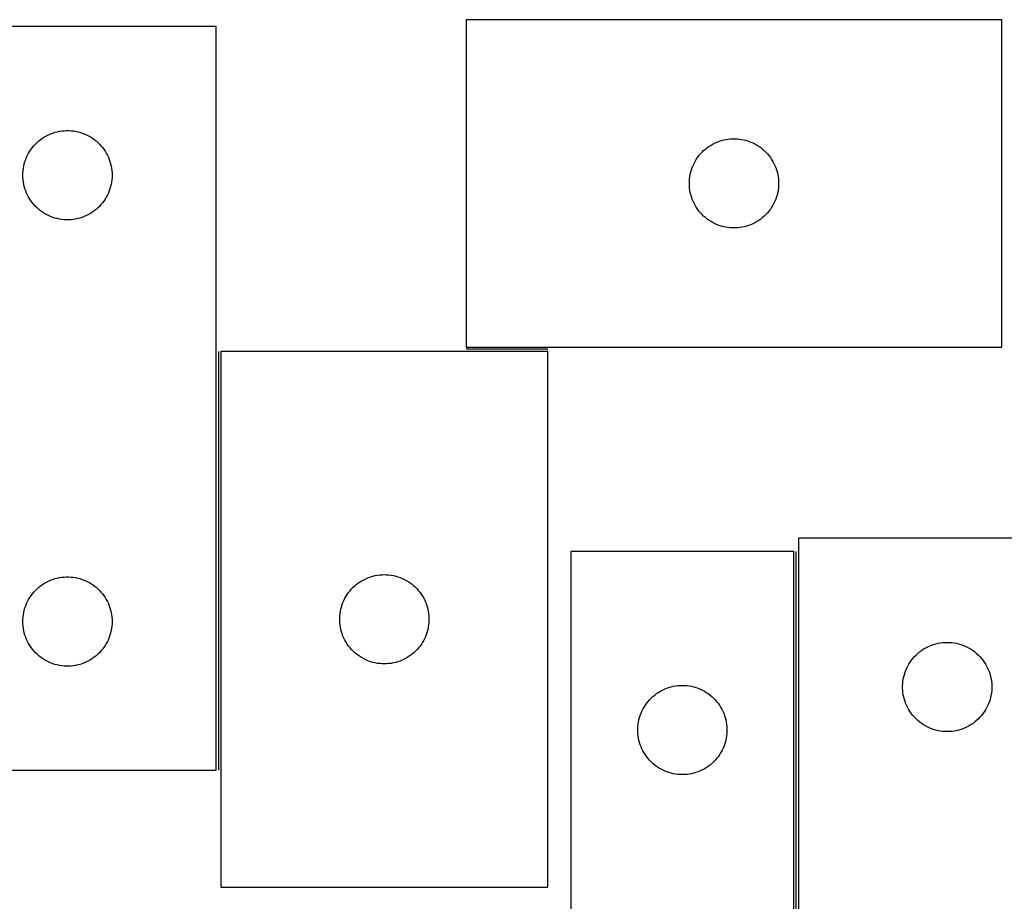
# Model space of a CAD drawing. Header units: millimetres. Extents: x 7 to 1493, y 7 to 489.
# Tile 5 of 7: x 794 to 1125, y 193 to 489. Entities that reach past the tile are written whole.
import ezdxf

# ---------------------------------------------------------------- set-up
doc = ezdxf.new("R2010")
doc.units = ezdxf.units.MM
doc.layers.add('COMMON', color=5, linetype='CONTINUOUS', true_color=0x0000ff)
doc.layers.add('CUT', color=7, linetype='CONTINUOUS', true_color=0x000000)

msp = doc.modelspace()

# ---------------------------------------------------------------- linework, layer by layer
at = {"layer": 'COMMON'}
for p, q in [((860.510954, 377.784946), (860.510954, 237.027379)), ((971.260955, 378.534947), (943.765105, 378.534947)), ((1054.672445, 15.027373), (1054.672445, 310.566673))]:
    msp.add_line(p, q, dxfattribs=at)
at = {"layer": 'CUT'}
for p, q in [((859.760954, 487.027379), (559.760954, 487.027379)), ((859.760954, 237.027379), (859.760954, 487.027379)), ((1123.765105, 489.284947), (943.765105, 489.284947)), ((943.765105, 489.284947), (943.765105, 379.284947)), ((1123.765105, 379.284947), (1123.765105, 489.284947)), ((802.039062, 449.887099), (802.711303, 450.267561)), ((802.711303, 450.267561), (803.402239, 450.612913)), ((803.402239, 450.612913), (804.110036, 450.922239)), ((804.110036, 450.922239), (804.832819, 451.194718)), ((804.832819, 451.194718), (805.56867, 451.429627)), ((805.56867, 451.429627), (806.315638, 451.626345)), ((806.315638, 451.626345), (807.071743, 451.784349)), ((807.071743, 451.784349), (807.834979, 451.903219)), ((807.834979, 451.903219), (808.603322, 451.982642)), ((808.603322, 451.982642), (809.374736, 452.022406)), ((809.374736, 452.022406), (810.147173, 452.022406)), ((810.147173, 452.022406), (810.918586, 451.982642)), ((810.918586, 451.982642), (811.68693, 451.903219)), ((811.68693, 451.903219), (812.450166, 451.784349)), ((812.450166, 451.784349), (813.206271, 451.626345)), ((813.206271, 451.626345), (813.953239, 451.429627)), ((813.953239, 451.429627), (814.68909, 451.194718)), ((814.68909, 451.194718), (815.411873, 450.922239)), ((815.411873, 450.922239), (816.11967, 450.612913)), ((816.11967, 450.612913), (816.810606, 450.267561)), ((816.810606, 450.267561), (817.482846, 449.887099)), ((797.999157, 446.336522), (798.493975, 446.929661)), ((798.493975, 446.929661), (799.018672, 447.496542)), ((799.018672, 447.496542), (799.571854, 448.03566)), ((799.571854, 448.03566), (800.152057, 448.545586)), ((800.152057, 448.545586), (800.75774, 449.024968)), ((800.75774, 449.024968), (801.387299, 449.472535)), ((801.387299, 449.472535), (802.039062, 449.887099)), ((817.482846, 449.887099), (818.13461, 449.472535)), ((818.13461, 449.472535), (818.764169, 449.024968)), ((818.764169, 449.024968), (819.369852, 448.545586)), ((819.369852, 448.545586), (819.950054, 448.03566)), ((819.950054, 448.03566), (820.503237, 447.496542)), ((820.503237, 447.496542), (821.027933, 446.929661)), ((821.027933, 446.929661), (821.522752, 446.336522)), ((1024.761891, 446.282536), (1025.39145, 446.730102)), ((1025.39145, 446.730102), (1026.043213, 447.144666)), ((1026.043213, 447.144666), (1026.715454, 447.525129)), ((1026.715454, 447.525129), (1027.40639, 447.870481)), ((1027.40639, 447.870481), (1028.114187, 448.179806)), ((1028.114187, 448.179806), (1028.83697, 448.452285)), ((1028.83697, 448.452285), (1029.572821, 448.687195)), ((1029.572821, 448.687195), (1030.319789, 448.883913)), ((1030.319789, 448.883913), (1031.075894, 449.041916)), ((1031.075894, 449.041916), (1031.83913, 449.160787)), ((1031.83913, 449.160787), (1032.607474, 449.24021)), ((1032.607474, 449.24021), (1033.378887, 449.279974)), ((1033.378887, 449.279974), (1034.151324, 449.279974)), ((1034.151324, 449.279974), (1034.922737, 449.24021)), ((1034.922737, 449.24021), (1035.691081, 449.160787)), ((1035.691081, 449.160787), (1036.454317, 449.041916)), ((1036.454317, 449.041916), (1037.210422, 448.883913)), ((1037.210422, 448.883913), (1037.95739, 448.687195)), ((1037.95739, 448.687195), (1038.693241, 448.452285)), ((1038.693241, 448.452285), (1039.416024, 448.179806)), ((1039.416024, 448.179806), (1040.123821, 447.870481)), ((1040.123821, 447.870481), (1040.814757, 447.525129)), ((1040.814757, 447.525129), (1041.486997, 447.144666)), ((1041.486997, 447.144666), (1042.138761, 446.730102)), ((1042.138761, 446.730102), (1042.76832, 446.282536)), ((796.016201, 443.034188), (796.343648, 443.733786)), ((796.343648, 443.733786), (796.706676, 444.4156)), ((796.706676, 444.4156), (797.104321, 445.077822)), ((797.104321, 445.077822), (797.535529, 445.718696)), ((797.535529, 445.718696), (797.999157, 446.336522)), ((821.522752, 446.336522), (821.986379, 445.718696)), ((821.986379, 445.718696), (822.417588, 445.077822)), ((822.417588, 445.077822), (822.815233, 444.4156)), ((822.815233, 444.4156), (823.178261, 443.733786)), ((823.178261, 443.733786), (823.505708, 443.034188)), ((1021.53968, 442.976263), (1022.003308, 443.594089)), ((1022.003308, 443.594089), (1022.498126, 444.187229)), ((1022.498126, 444.187229), (1023.022823, 444.754109)), ((1023.022823, 444.754109), (1023.576005, 445.293227)), ((1023.576005, 445.293227), (1024.156208, 445.803154)), ((1024.156208, 445.803154), (1024.761891, 446.282536)), ((1042.76832, 446.282536), (1043.374003, 445.803154)), ((1043.374003, 445.803154), (1043.954206, 445.293227)), ((1043.954206, 445.293227), (1044.507388, 444.754109)), ((1044.507388, 444.754109), (1045.032084, 444.187229)), ((1045.032084, 444.187229), (1045.526903, 443.594089)), ((1045.526903, 443.594089), (1045.990531, 442.976263)), ((795.078119, 440.09566), (795.255539, 440.847446)), ((795.255539, 440.847446), (795.471424, 441.589102)), ((795.471424, 441.589102), (795.725202, 442.318661)), ((795.725202, 442.318661), (796.016201, 443.034188)), ((823.505708, 443.034188), (823.796707, 442.318661)), ((823.796707, 442.318661), (824.050485, 441.589102)), ((824.050485, 441.589102), (824.26637, 440.847446)), ((824.26637, 440.847446), (824.44379, 440.09566)), ((1019.729353, 439.576228), (1020.020352, 440.291756)), ((1020.020352, 440.291756), (1020.347799, 440.991354)), ((1020.347799, 440.991354), (1020.710827, 441.673168)), ((1020.710827, 441.673168), (1021.108472, 442.33539)), ((1021.108472, 442.33539), (1021.53968, 442.976263)), ((1045.990531, 442.976263), (1046.421739, 442.33539)), ((1046.421739, 442.33539), (1046.819384, 441.673168)), ((1046.819384, 441.673168), (1047.182412, 440.991354)), ((1047.182412, 440.991354), (1047.509859, 440.291756)), ((1047.509859, 440.291756), (1047.800858, 439.576228)), ((794.760954, 437.027379), (794.780843, 437.799561)), ((794.780843, 436.255198), (794.760954, 437.027379)), ((794.780843, 437.799561), (794.840456, 438.569694)), ((794.840456, 438.569694), (794.939636, 439.335738)), ((794.939636, 439.335738), (795.078119, 440.09566)), ((824.44379, 440.09566), (824.582273, 439.335738)), ((824.582273, 439.335738), (824.681453, 438.569694)), ((824.681453, 438.569694), (824.741066, 437.799561)), ((824.741066, 437.799561), (824.760954, 437.027379)), ((824.760954, 437.027379), (824.741066, 436.255198)), ((1018.943787, 436.593306), (1019.08227, 437.353228)), ((1019.08227, 437.353228), (1019.25969, 438.105014)), ((1019.25969, 438.105014), (1019.475575, 438.846669)), ((1019.475575, 438.846669), (1019.729353, 439.576228)), ((1047.800858, 439.576228), (1048.054636, 438.846669)), ((1048.054636, 438.846669), (1048.270521, 438.105014)), ((1048.270521, 438.105014), (1048.447941, 437.353228)), ((1048.447941, 437.353228), (1048.586424, 436.593306)), ((794.840456, 435.485064), (794.780843, 436.255198)), ((794.939636, 434.719021), (794.840456, 435.485064)), ((795.078119, 433.959098), (794.939636, 434.719021)), ((795.255539, 433.207313), (795.078119, 433.959098)), ((824.44379, 433.959098), (824.26637, 433.207313)), ((824.582273, 434.719021), (824.44379, 433.959098)), ((824.681453, 435.485064), (824.582273, 434.719021)), ((824.741066, 436.255198), (824.681453, 435.485064)), ((1018.765105, 434.284947), (1018.784994, 435.057128)), ((1018.784994, 433.512766), (1018.765105, 434.284947)), ((1018.784994, 435.057128), (1018.844607, 435.827262)), ((1018.844607, 432.742632), (1018.784994, 433.512766)), ((1018.844607, 435.827262), (1018.943787, 436.593306)), ((1048.586424, 436.593306), (1048.685604, 435.827262)), ((1048.685604, 435.827262), (1048.745217, 435.057128)), ((1048.745217, 433.512766), (1048.685604, 432.742632)), ((1048.745217, 435.057128), (1048.765105, 434.284947)), ((1048.765105, 434.284947), (1048.745217, 433.512766)), ((795.471424, 432.465657), (795.255539, 433.207313)), ((795.725202, 431.736098), (795.471424, 432.465657)), ((796.016201, 431.020571), (795.725202, 431.736098)), ((796.343648, 430.320972), (796.016201, 431.020571)), ((796.706676, 429.639158), (796.343648, 430.320972)), ((823.178261, 430.320972), (822.815233, 429.639158)), ((823.505708, 431.020571), (823.178261, 430.320972)), ((823.796707, 431.736098), (823.505708, 431.020571)), ((824.050485, 432.465657), (823.796707, 431.736098)), ((824.26637, 433.207313), (824.050485, 432.465657)), ((1018.943787, 431.976588), (1018.844607, 432.742632)), ((1019.08227, 431.216666), (1018.943787, 431.976588)), ((1019.25969, 430.46488), (1019.08227, 431.216666)), ((1019.475575, 429.723224), (1019.25969, 430.46488)), ((1048.270521, 430.46488), (1048.054636, 429.723224)), ((1048.447941, 431.216666), (1048.270521, 430.46488)), ((1048.586424, 431.976588), (1048.447941, 431.216666)), ((1048.685604, 432.742632), (1048.586424, 431.976588)), ((797.104321, 428.976936), (796.706676, 429.639158)), ((797.535529, 428.336063), (797.104321, 428.976936)), ((797.999157, 427.718237), (797.535529, 428.336063)), ((798.493975, 427.125098), (797.999157, 427.718237)), ((799.018672, 426.558217), (798.493975, 427.125098)), ((821.027933, 427.125098), (820.503237, 426.558217)), ((821.522752, 427.718237), (821.027933, 427.125098)), ((821.986379, 428.336063), (821.522752, 427.718237)), ((822.417588, 428.976936), (821.986379, 428.336063)), ((822.815233, 429.639158), (822.417588, 428.976936)), ((1019.729353, 428.993666), (1019.475575, 429.723224)), ((1020.020352, 428.278138), (1019.729353, 428.993666)), ((1020.347799, 427.57854), (1020.020352, 428.278138)), ((1020.710827, 426.896726), (1020.347799, 427.57854)), ((1021.108472, 426.234504), (1020.710827, 426.896726)), ((1046.819384, 426.896726), (1046.421739, 426.234504)), ((1047.182412, 427.57854), (1046.819384, 426.896726)), ((1047.509859, 428.278138), (1047.182412, 427.57854)), ((1047.800858, 428.993666), (1047.509859, 428.278138)), ((1048.054636, 429.723224), (1047.800858, 428.993666)), ((799.571854, 426.019099), (799.018672, 426.558217)), ((800.152057, 425.509173), (799.571854, 426.019099)), ((800.75774, 425.029791), (800.152057, 425.509173)), ((801.387299, 424.582224), (800.75774, 425.029791)), ((802.039062, 424.16766), (801.387299, 424.582224)), ((802.711303, 423.787197), (802.039062, 424.16766)), ((803.402239, 423.441845), (802.711303, 423.787197)), ((816.810606, 423.787197), (816.11967, 423.441845)), ((817.482846, 424.16766), (816.810606, 423.787197)), ((818.13461, 424.582224), (817.482846, 424.16766)), ((818.764169, 425.029791), (818.13461, 424.582224)), ((819.369852, 425.509173), (818.764169, 425.029791)), ((819.950054, 426.019099), (819.369852, 425.509173)), ((820.503237, 426.558217), (819.950054, 426.019099)), ((1021.53968, 425.59363), (1021.108472, 426.234504)), ((1022.003308, 424.975805), (1021.53968, 425.59363)), ((1022.498126, 424.382665), (1022.003308, 424.975805)), ((1023.022823, 423.815785), (1022.498126, 424.382665)), ((1023.576005, 423.276666), (1023.022823, 423.815785)), ((1044.507388, 423.815785), (1043.954206, 423.276666)), ((1045.032084, 424.382665), (1044.507388, 423.815785)), ((1045.526903, 424.975805), (1045.032084, 424.382665)), ((1045.990531, 425.59363), (1045.526903, 424.975805)), ((1046.421739, 426.234504), (1045.990531, 425.59363)), ((804.110036, 423.13252), (803.402239, 423.441845)), ((804.832819, 422.860041), (804.110036, 423.13252)), ((805.56867, 422.625131), (804.832819, 422.860041)), ((806.315638, 422.428414), (805.56867, 422.625131)), ((807.071743, 422.27041), (806.315638, 422.428414)), ((807.834979, 422.151539), (807.071743, 422.27041)), ((808.603322, 422.072116), (807.834979, 422.151539)), ((809.374736, 422.032352), (808.603322, 422.072116)), ((810.147173, 422.032352), (809.374736, 422.032352)), ((810.918586, 422.072116), (810.147173, 422.032352)), ((811.68693, 422.151539), (810.918586, 422.072116)), ((812.450166, 422.27041), (811.68693, 422.151539)), ((813.206271, 422.428414), (812.450166, 422.27041)), ((813.953239, 422.625131), (813.206271, 422.428414)), ((814.68909, 422.860041), (813.953239, 422.625131)), ((815.411873, 423.13252), (814.68909, 422.860041)), ((816.11967, 423.441845), (815.411873, 423.13252)), ((1024.156208, 422.76674), (1023.576005, 423.276666)), ((1024.761891, 422.287358), (1024.156208, 422.76674)), ((1025.39145, 421.839792), (1024.761891, 422.287358)), ((1026.043213, 421.425228), (1025.39145, 421.839792)), ((1026.715454, 421.044765), (1026.043213, 421.425228)), ((1027.40639, 420.699413), (1026.715454, 421.044765)), ((1028.114187, 420.390087), (1027.40639, 420.699413)), ((1028.83697, 420.117609), (1028.114187, 420.390087)), ((1039.416024, 420.390087), (1038.693241, 420.117609)), ((1040.123821, 420.699413), (1039.416024, 420.390087)), ((1040.814757, 421.044765), (1040.123821, 420.699413)), ((1041.486997, 421.425228), (1040.814757, 421.044765)), ((1042.138761, 421.839792), (1041.486997, 421.425228)), ((1042.76832, 422.287358), (1042.138761, 421.839792)), ((1043.374003, 422.76674), (1042.76832, 422.287358)), ((1043.954206, 423.276666), (1043.374003, 422.76674)), ((1029.572821, 419.882699), (1028.83697, 420.117609)), ((1030.319789, 419.685981), (1029.572821, 419.882699)), ((1031.075894, 419.527978), (1030.319789, 419.685981)), ((1031.83913, 419.409107), (1031.075894, 419.527978)), ((1032.607474, 419.329684), (1031.83913, 419.409107)), ((1033.378887, 419.28992), (1032.607474, 419.329684)), ((1034.151324, 419.28992), (1033.378887, 419.28992)), ((1034.922737, 419.329684), (1034.151324, 419.28992)), ((1035.691081, 419.409107), (1034.922737, 419.329684)), ((1036.454317, 419.527978), (1035.691081, 419.409107)), ((1037.210422, 419.685981), (1036.454317, 419.527978)), ((1037.95739, 419.882699), (1037.210422, 419.685981)), ((1038.693241, 420.117609), (1037.95739, 419.882699)), ((971.260955, 377.784946), (861.260955, 377.784946)), ((861.260955, 377.784946), (861.260955, 197.784946)), ((943.765105, 379.284947), (1123.765105, 379.284947)), ((971.260955, 197.784946), (971.260955, 377.784946)), ((1055.422445, 315.027373), (1055.422445, 15.027373)), ((1305.422445, 315.027373), (1055.422445, 315.027373)), ((1053.922444, 310.566673), (978.922444, 310.566673)), ((978.922444, 310.566673), (978.922444, 110.566673)), ((1053.922444, 10.566673), (1053.922444, 310.566673)), ((804.110036, 300.922239), (804.832819, 301.194718)), ((804.832819, 301.194718), (805.56867, 301.429627)), ((805.56867, 301.429627), (806.315638, 301.626345)), ((806.315638, 301.626345), (807.071743, 301.784349)), ((807.071743, 301.784349), (807.834979, 301.903219)), ((807.834979, 301.903219), (808.603322, 301.982642)), ((808.603322, 301.982642), (809.374736, 302.022406)), ((809.374736, 302.022406), (810.147173, 302.022406)), ((810.147173, 302.022406), (810.918586, 301.982642)), ((810.918586, 301.982642), (811.68693, 301.903219)), ((811.68693, 301.903219), (812.450166, 301.784349)), ((812.450166, 301.784349), (813.206271, 301.626345)), ((813.206271, 301.626345), (813.953239, 301.429627)), ((813.953239, 301.429627), (814.68909, 301.194718)), ((814.68909, 301.194718), (815.411873, 300.922239)), ((908.872734, 300.839225), (909.554549, 301.202252)), ((909.554549, 301.202252), (910.254147, 301.5297)), ((910.254147, 301.5297), (910.969674, 301.820698)), ((910.969674, 301.820698), (911.699233, 302.074477)), ((911.699233, 302.074477), (912.440889, 302.290362)), ((912.440889, 302.290362), (913.192674, 302.467781)), ((913.192674, 302.467781), (913.952597, 302.606264)), ((913.952597, 302.606264), (914.71864, 302.705444)), ((914.71864, 302.705444), (915.488774, 302.765057)), ((915.488774, 302.765057), (916.260955, 302.784946)), ((916.260955, 302.784946), (917.033137, 302.765057)), ((917.033137, 302.765057), (917.80327, 302.705444)), ((917.80327, 302.705444), (918.569314, 302.606264)), ((918.569314, 302.606264), (919.329236, 302.467781)), ((919.329236, 302.467781), (920.081022, 302.290362)), ((920.081022, 302.290362), (920.822678, 302.074477)), ((920.822678, 302.074477), (921.552237, 301.820698)), ((921.552237, 301.820698), (922.267764, 301.5297)), ((922.267764, 301.5297), (922.967362, 301.202252)), ((922.967362, 301.202252), (923.649176, 300.839225)), ((799.018672, 297.496542), (799.571854, 298.03566)), ((799.571854, 298.03566), (800.152057, 298.545586)), ((800.152057, 298.545586), (800.75774, 299.024968)), ((800.75774, 299.024968), (801.387299, 299.472535)), ((801.387299, 299.472535), (802.039062, 299.887099)), ((802.039062, 299.887099), (802.711303, 300.267561)), ((802.711303, 300.267561), (803.402239, 300.612913)), ((803.402239, 300.612913), (804.110036, 300.922239)), ((815.411873, 300.922239), (816.11967, 300.612913)), ((816.11967, 300.612913), (816.810606, 300.267561)), ((816.810606, 300.267561), (817.482846, 299.887099)), ((817.482846, 299.887099), (818.13461, 299.472535)), ((818.13461, 299.472535), (818.764169, 299.024968)), ((818.764169, 299.024968), (819.369852, 298.545586)), ((819.369852, 298.545586), (819.950054, 298.03566)), ((819.950054, 298.03566), (820.503237, 297.496542)), ((904.742749, 297.393844), (905.252675, 297.974046)), ((905.252675, 297.974046), (905.791793, 298.527229)), ((905.791793, 298.527229), (906.358674, 299.051925)), ((906.358674, 299.051925), (906.951813, 299.546743)), ((906.951813, 299.546743), (907.569639, 300.010371)), ((907.569639, 300.010371), (908.210512, 300.441579)), ((908.210512, 300.441579), (908.872734, 300.839225)), ((923.649176, 300.839225), (924.311398, 300.441579)), ((924.311398, 300.441579), (924.952272, 300.010371)), ((924.952272, 300.010371), (925.570098, 299.546743)), ((925.570098, 299.546743), (926.163237, 299.051925)), ((926.163237, 299.051925), (926.730118, 298.527229)), ((926.730118, 298.527229), (927.269236, 297.974046)), ((927.269236, 297.974046), (927.779162, 297.393844)), ((796.706676, 294.4156), (797.104321, 295.077822)), ((797.104321, 295.077822), (797.535529, 295.718696)), ((797.535529, 295.718696), (797.999157, 296.336522)), ((797.999157, 296.336522), (798.493975, 296.929661)), ((798.493975, 296.929661), (799.018672, 297.496542)), ((820.503237, 297.496542), (821.027933, 296.929661)), ((821.027933, 296.929661), (821.522752, 296.336522)), ((821.522752, 296.336522), (821.986379, 295.718696)), ((821.986379, 295.718696), (822.417588, 295.077822)), ((822.417588, 295.077822), (822.815233, 294.4156)), ((902.675421, 294.143662), (903.020773, 294.834597)), ((903.020773, 294.834597), (903.401236, 295.506838)), ((903.401236, 295.506838), (903.8158, 296.158602)), ((903.8158, 296.158602), (904.263367, 296.78816)), ((904.263367, 296.78816), (904.742749, 297.393844)), ((927.779162, 297.393844), (928.258544, 296.78816)), ((928.258544, 296.78816), (928.706111, 296.158602)), ((928.706111, 296.158602), (929.120675, 295.506838)), ((929.120675, 295.506838), (929.501137, 294.834597)), ((929.501137, 294.834597), (929.846489, 294.143662)), ((795.255539, 290.847446), (795.471424, 291.589102)), ((795.471424, 291.589102), (795.725202, 292.318661)), ((795.725202, 292.318661), (796.016201, 293.034188)), ((796.016201, 293.034188), (796.343648, 293.733786)), ((796.343648, 293.733786), (796.706676, 294.4156)), ((822.815233, 294.4156), (823.178261, 293.733786)), ((823.178261, 293.733786), (823.505708, 293.034188)), ((823.505708, 293.034188), (823.796707, 292.318661)), ((823.796707, 292.318661), (824.050485, 291.589102)), ((824.050485, 291.589102), (824.26637, 290.847446)), ((901.503986, 290.474157), (901.66199, 291.230262)), ((901.66199, 291.230262), (901.858707, 291.97723)), ((901.858707, 291.97723), (902.093617, 292.713082)), ((902.093617, 292.713082), (902.366096, 293.435864)), ((902.366096, 293.435864), (902.675421, 294.143662)), ((929.846489, 294.143662), (930.155815, 293.435864)), ((930.155815, 293.435864), (930.428294, 292.713082)), ((930.428294, 292.713082), (930.663204, 291.97723)), ((930.663204, 291.97723), (930.859921, 291.230262)), ((930.859921, 291.230262), (931.017925, 290.474157)), ((794.780843, 287.799561), (794.840456, 288.569694)), ((794.840456, 288.569694), (794.939636, 289.335738)), ((794.939636, 289.335738), (795.078119, 290.09566)), ((795.078119, 290.09566), (795.255539, 290.847446)), ((824.26637, 290.847446), (824.44379, 290.09566)), ((824.44379, 290.09566), (824.582273, 289.335738)), ((824.582273, 289.335738), (824.681453, 288.569694)), ((824.681453, 288.569694), (824.741066, 287.799561)), ((901.265928, 288.171165), (901.305693, 288.942578)), ((901.265928, 287.398727), (901.265928, 288.171165)), ((901.305693, 288.942578), (901.385115, 289.710921)), ((901.385115, 289.710921), (901.503986, 290.474157)), ((931.017925, 290.474157), (931.136796, 289.710921)), ((931.136796, 289.710921), (931.216218, 288.942578)), ((931.216218, 288.942578), (931.255982, 288.171165)), ((931.255982, 288.171165), (931.255982, 287.398727)), ((794.760954, 287.027379), (794.780843, 287.799561)), ((794.780843, 286.255198), (794.760954, 287.027379)), ((794.840456, 285.485064), (794.780843, 286.255198)), ((794.939636, 284.719021), (794.840456, 285.485064)), ((795.078119, 283.959098), (794.939636, 284.719021)), ((824.582273, 284.719021), (824.44379, 283.959098)), ((824.681453, 285.485064), (824.582273, 284.719021)), ((824.741066, 286.255198), (824.681453, 285.485064)), ((824.741066, 287.799561), (824.760954, 287.027379)), ((824.760954, 287.027379), (824.741066, 286.255198)), ((901.305693, 286.627314), (901.265928, 287.398727)), ((901.385115, 285.858971), (901.305693, 286.627314)), ((901.503986, 285.095735), (901.385115, 285.858971)), ((901.66199, 284.33963), (901.503986, 285.095735)), ((931.017925, 285.095735), (930.859921, 284.33963)), ((931.136796, 285.858971), (931.017925, 285.095735)), ((931.216218, 286.627314), (931.136796, 285.858971)), ((931.255982, 287.398727), (931.216218, 286.627314)), ((795.255539, 283.207313), (795.078119, 283.959098)), ((795.471424, 282.465657), (795.255539, 283.207313)), ((795.725202, 281.736098), (795.471424, 282.465657)), ((796.016201, 281.020571), (795.725202, 281.736098)), ((823.796707, 281.736098), (823.505708, 281.020571)), ((824.050485, 282.465657), (823.796707, 281.736098)), ((824.26637, 283.207313), (824.050485, 282.465657)), ((824.44379, 283.959098), (824.26637, 283.207313)), ((901.858707, 283.592661), (901.66199, 284.33963)), ((902.093617, 282.85681), (901.858707, 283.592661)), ((902.366096, 282.134028), (902.093617, 282.85681)), ((902.675421, 281.42623), (902.366096, 282.134028)), ((903.020773, 280.735295), (902.675421, 281.42623)), ((929.846489, 281.42623), (929.501137, 280.735295)), ((930.155815, 282.134028), (929.846489, 281.42623)), ((930.428294, 282.85681), (930.155815, 282.134028)), ((930.663204, 283.592661), (930.428294, 282.85681)), ((930.859921, 284.33963), (930.663204, 283.592661)), ((796.343648, 280.320972), (796.016201, 281.020571)), ((796.706676, 279.639158), (796.343648, 280.320972)), ((797.104321, 278.976936), (796.706676, 279.639158)), ((797.535529, 278.336063), (797.104321, 278.976936)), ((797.999157, 277.718237), (797.535529, 278.336063)), ((821.986379, 278.336063), (821.522752, 277.718237)), ((822.417588, 278.976936), (821.986379, 278.336063)), ((822.815233, 279.639158), (822.417588, 278.976936)), ((823.178261, 280.320972), (822.815233, 279.639158)), ((823.505708, 281.020571), (823.178261, 280.320972)), ((903.401236, 280.063054), (903.020773, 280.735295)), ((903.8158, 279.41129), (903.401236, 280.063054)), ((904.263367, 278.781732), (903.8158, 279.41129)), ((904.742749, 278.176048), (904.263367, 278.781732)), ((905.252675, 277.595846), (904.742749, 278.176048)), ((927.779162, 278.176048), (927.269236, 277.595846)), ((928.258544, 278.781732), (927.779162, 278.176048)), ((928.706111, 279.41129), (928.258544, 278.781732)), ((929.120675, 280.063054), (928.706111, 279.41129)), ((929.501137, 280.735295), (929.120675, 280.063054)), ((1097.372002, 277.684006), (1098.034224, 278.081651)), ((1098.034224, 278.081651), (1098.716038, 278.444679)), ((1098.716038, 278.444679), (1099.415637, 278.772126)), ((1099.415637, 278.772126), (1100.131164, 279.063125)), ((1100.131164, 279.063125), (1100.860723, 279.316903)), ((1100.860723, 279.316903), (1101.602378, 279.532788)), ((1101.602378, 279.532788), (1102.354164, 279.710208)), ((1102.354164, 279.710208), (1103.114086, 279.848691)), ((1103.114086, 279.848691), (1103.88013, 279.947871)), ((1103.88013, 279.947871), (1104.650264, 280.007484)), ((1104.650264, 280.007484), (1105.422445, 280.027373)), ((1105.422445, 280.027373), (1106.194626, 280.007484)), ((1106.194626, 280.007484), (1106.96476, 279.947871)), ((1106.96476, 279.947871), (1107.730804, 279.848691)), ((1107.730804, 279.848691), (1108.490726, 279.710208)), ((1108.490726, 279.710208), (1109.242512, 279.532788)), ((1109.242512, 279.532788), (1109.984168, 279.316903)), ((1109.984168, 279.316903), (1110.713726, 279.063125)), ((1110.713726, 279.063125), (1111.429254, 278.772126)), ((1111.429254, 278.772126), (1112.128852, 278.444679)), ((1112.128852, 278.444679), (1112.810666, 278.081651)), ((1112.810666, 278.081651), (1113.472888, 277.684006)), ((798.493975, 277.125098), (797.999157, 277.718237)), ((799.018672, 276.558217), (798.493975, 277.125098)), ((799.571854, 276.019099), (799.018672, 276.558217)), ((800.152057, 275.509173), (799.571854, 276.019099)), ((800.75774, 275.029791), (800.152057, 275.509173)), ((801.387299, 274.582224), (800.75774, 275.029791)), ((818.764169, 275.029791), (818.13461, 274.582224)), ((819.369852, 275.509173), (818.764169, 275.029791)), ((819.950054, 276.019099), (819.369852, 275.509173)), ((820.503237, 276.558217), (819.950054, 276.019099)), ((821.027933, 277.125098), (820.503237, 276.558217)), ((821.522752, 277.718237), (821.027933, 277.125098)), ((905.791793, 277.042663), (905.252675, 277.595846)), ((906.358674, 276.517967), (905.791793, 277.042663)), ((906.951813, 276.023149), (906.358674, 276.517967)), ((907.569639, 275.559521), (906.951813, 276.023149)), ((908.210512, 275.128313), (907.569639, 275.559521)), ((908.872734, 274.730667), (908.210512, 275.128313)), ((909.554549, 274.36764), (908.872734, 274.730667)), ((923.649176, 274.730667), (922.967362, 274.36764)), ((924.311398, 275.128313), (923.649176, 274.730667)), ((924.952272, 275.559521), (924.311398, 275.128313)), ((925.570098, 276.023149), (924.952272, 275.559521)), ((926.163237, 276.517967), (925.570098, 276.023149)), ((926.730118, 277.042663), (926.163237, 276.517967)), ((927.269236, 277.595846), (926.730118, 277.042663)), ((1093.904238, 274.63627), (1094.414165, 275.216473)), ((1094.414165, 275.216473), (1094.953283, 275.769655)), ((1094.953283, 275.769655), (1095.520163, 276.294352)), ((1095.520163, 276.294352), (1096.113303, 276.78917)), ((1096.113303, 276.78917), (1096.731129, 277.252798)), ((1096.731129, 277.252798), (1097.372002, 277.684006)), ((1113.472888, 277.684006), (1114.113762, 277.252798)), ((1114.113762, 277.252798), (1114.731587, 276.78917)), ((1114.731587, 276.78917), (1115.324727, 276.294352)), ((1115.324727, 276.294352), (1115.891607, 275.769655)), ((1115.891607, 275.769655), (1116.430726, 275.216473)), ((1116.430726, 275.216473), (1116.940652, 274.63627)), ((802.039062, 274.16766), (801.387299, 274.582224)), ((802.711303, 273.787197), (802.039062, 274.16766)), ((803.402239, 273.441845), (802.711303, 273.787197)), ((804.110036, 273.13252), (803.402239, 273.441845)), ((804.832819, 272.860041), (804.110036, 273.13252)), ((805.56867, 272.625131), (804.832819, 272.860041)), ((806.315638, 272.428414), (805.56867, 272.625131)), ((807.071743, 272.27041), (806.315638, 272.428414)), ((807.834979, 272.151539), (807.071743, 272.27041)), ((808.603322, 272.072116), (807.834979, 272.151539)), ((809.374736, 272.032352), (808.603322, 272.072116)), ((810.147173, 272.032352), (809.374736, 272.032352)), ((810.918586, 272.072116), (810.147173, 272.032352)), ((811.68693, 272.151539), (810.918586, 272.072116)), ((812.450166, 272.27041), (811.68693, 272.151539)), ((813.206271, 272.428414), (812.450166, 272.27041)), ((813.953239, 272.625131), (813.206271, 272.428414)), ((814.68909, 272.860041), (813.953239, 272.625131)), ((815.411873, 273.13252), (814.68909, 272.860041)), ((816.11967, 273.441845), (815.411873, 273.13252)), ((816.810606, 273.787197), (816.11967, 273.441845)), ((817.482846, 274.16766), (816.810606, 273.787197)), ((818.13461, 274.582224), (817.482846, 274.16766)), ((910.254147, 274.040192), (909.554549, 274.36764)), ((910.969674, 273.749194), (910.254147, 274.040192)), ((911.699233, 273.495415), (910.969674, 273.749194)), ((912.440889, 273.27953), (911.699233, 273.495415)), ((913.192674, 273.102111), (912.440889, 273.27953)), ((913.952597, 272.963628), (913.192674, 273.102111)), ((914.71864, 272.864448), (913.952597, 272.963628)), ((915.488774, 272.804835), (914.71864, 272.864448)), ((916.260955, 272.784946), (915.488774, 272.804835)), ((917.033137, 272.804835), (916.260955, 272.784946)), ((917.80327, 272.864448), (917.033137, 272.804835)), ((918.569314, 272.963628), (917.80327, 272.864448)), ((919.329236, 273.102111), (918.569314, 272.963628)), ((920.081022, 273.27953), (919.329236, 273.102111)), ((920.822678, 273.495415), (920.081022, 273.27953)), ((921.552237, 273.749194), (920.822678, 273.495415)), ((922.267764, 274.040192), (921.552237, 273.749194)), ((922.967362, 274.36764), (922.267764, 274.040192)), ((1091.527586, 270.678291), (1091.836911, 271.386088)), ((1091.836911, 271.386088), (1092.182263, 272.077024)), ((1092.182263, 272.077024), (1092.562726, 272.749265)), ((1092.562726, 272.749265), (1092.97729, 273.401028)), ((1092.97729, 273.401028), (1093.424856, 274.030587)), ((1093.424856, 274.030587), (1093.904238, 274.63627)), ((1116.940652, 274.63627), (1117.420034, 274.030587)), ((1117.420034, 274.030587), (1117.8676, 273.401028)), ((1117.8676, 273.401028), (1118.282165, 272.749265)), ((1118.282165, 272.749265), (1118.662627, 272.077024)), ((1118.662627, 272.077024), (1119.007979, 271.386088)), ((1119.007979, 271.386088), (1119.317305, 270.678291)), ((1090.665476, 267.716584), (1090.82348, 268.472689)), ((1090.82348, 268.472689), (1091.020197, 269.219657)), ((1091.020197, 269.219657), (1091.255107, 269.955508)), ((1091.255107, 269.955508), (1091.527586, 270.678291)), ((1119.317305, 270.678291), (1119.589784, 269.955508)), ((1119.589784, 269.955508), (1119.824693, 269.219657)), ((1119.824693, 269.219657), (1120.021411, 268.472689)), ((1120.021411, 268.472689), (1120.179414, 267.716584)), ((1011.131163, 264.602426), (1011.860722, 264.856204)), ((1011.860722, 264.856204), (1012.602377, 265.072089)), ((1012.602377, 265.072089), (1013.354163, 265.249509)), ((1013.354163, 265.249509), (1014.114085, 265.387992)), ((1014.114085, 265.387992), (1014.880129, 265.487171)), ((1014.880129, 265.487171), (1015.650263, 265.546785)), ((1015.650263, 265.546785), (1016.422444, 265.566673)), ((1016.422444, 265.566673), (1017.194625, 265.546785)), ((1017.194625, 265.546785), (1017.964759, 265.487171)), ((1017.964759, 265.487171), (1018.730803, 265.387992)), ((1018.730803, 265.387992), (1019.490725, 265.249509)), ((1019.490725, 265.249509), (1020.242511, 265.072089)), ((1020.242511, 265.072089), (1020.984167, 264.856204)), ((1020.984167, 264.856204), (1021.713725, 264.602426)), ((1090.427418, 265.413591), (1090.467182, 266.185005)), ((1090.427418, 264.641154), (1090.427418, 265.413591)), ((1090.467182, 266.185005), (1090.546605, 266.953348)), ((1090.546605, 266.953348), (1090.665476, 267.716584)), ((1120.179414, 267.716584), (1120.298285, 266.953348)), ((1120.298285, 266.953348), (1120.377708, 266.185005)), ((1120.377708, 266.185005), (1120.417472, 265.413591)), ((1120.417472, 265.413591), (1120.417472, 264.641154)), ((1005.953282, 261.308956), (1006.520162, 261.833652)), ((1006.520162, 261.833652), (1007.113302, 262.32847)), ((1007.113302, 262.32847), (1007.731128, 262.792098)), ((1007.731128, 262.792098), (1008.372001, 263.223307)), ((1008.372001, 263.223307), (1009.034223, 263.620952)), ((1009.034223, 263.620952), (1009.716037, 263.983979)), ((1009.716037, 263.983979), (1010.415636, 264.311427)), ((1010.415636, 264.311427), (1011.131163, 264.602426)), ((1021.713725, 264.602426), (1022.429253, 264.311427)), ((1022.429253, 264.311427), (1023.128851, 263.983979)), ((1023.128851, 263.983979), (1023.810665, 263.620952)), ((1023.810665, 263.620952), (1024.472887, 263.223307)), ((1024.472887, 263.223307), (1025.113761, 262.792098)), ((1025.113761, 262.792098), (1025.731586, 262.32847)), ((1025.731586, 262.32847), (1026.324726, 261.833652)), ((1026.324726, 261.833652), (1026.891606, 261.308956)), ((1090.467182, 263.869741), (1090.427418, 264.641154)), ((1090.546605, 263.101397), (1090.467182, 263.869741)), ((1090.665476, 262.338161), (1090.546605, 263.101397)), ((1090.82348, 261.582056), (1090.665476, 262.338161)), ((1091.020197, 260.835088), (1090.82348, 261.582056)), ((1120.021411, 261.582056), (1119.824693, 260.835088)), ((1120.179414, 262.338161), (1120.021411, 261.582056)), ((1120.298285, 263.101397), (1120.179414, 262.338161)), ((1120.377708, 263.869741), (1120.298285, 263.101397)), ((1120.417472, 264.641154), (1120.377708, 263.869741)), ((1003.182262, 257.616324), (1003.562725, 258.288565)), ((1003.562725, 258.288565), (1003.977289, 258.940329)), ((1003.977289, 258.940329), (1004.424855, 259.569887)), ((1004.424855, 259.569887), (1004.904237, 260.175571)), ((1004.904237, 260.175571), (1005.414164, 260.755773)), ((1005.414164, 260.755773), (1005.953282, 261.308956)), ((1026.891606, 261.308956), (1027.430725, 260.755773)), ((1027.430725, 260.755773), (1027.940651, 260.175571)), ((1027.940651, 260.175571), (1028.420033, 259.569887)), ((1028.420033, 259.569887), (1028.867599, 258.940329)), ((1028.867599, 258.940329), (1029.282164, 258.288565)), ((1029.282164, 258.288565), (1029.662626, 257.616324)), ((1091.255107, 260.099237), (1091.020197, 260.835088)), ((1091.527586, 259.376454), (1091.255107, 260.099237)), ((1091.836911, 258.668657), (1091.527586, 259.376454)), ((1092.182263, 257.977721), (1091.836911, 258.668657)), ((1119.007979, 258.668657), (1118.662627, 257.977721)), ((1119.317305, 259.376454), (1119.007979, 258.668657)), ((1119.589784, 260.099237), (1119.317305, 259.376454)), ((1119.824693, 260.835088), (1119.589784, 260.099237)), ((1002.020196, 254.758958), (1002.255106, 255.494809)), ((1002.255106, 255.494809), (1002.527585, 256.217592)), ((1002.527585, 256.217592), (1002.83691, 256.925389)), ((1002.83691, 256.925389), (1003.182262, 257.616324)), ((1029.662626, 257.616324), (1030.007978, 256.925389)), ((1030.007978, 256.925389), (1030.317304, 256.217592)), ((1030.317304, 256.217592), (1030.589783, 255.494809)), ((1030.589783, 255.494809), (1030.824692, 254.758958)), ((1092.562726, 257.305481), (1092.182263, 257.977721)), ((1092.97729, 256.653717), (1092.562726, 257.305481)), ((1093.424856, 256.024158), (1092.97729, 256.653717)), ((1093.904238, 255.418475), (1093.424856, 256.024158)), ((1094.414165, 254.838273), (1093.904238, 255.418475)), ((1094.953283, 254.28509), (1094.414165, 254.838273)), ((1116.430726, 254.838273), (1115.891607, 254.28509)), ((1116.940652, 255.418475), (1116.430726, 254.838273)), ((1117.420034, 256.024158), (1116.940652, 255.418475)), ((1117.8676, 256.653717), (1117.420034, 256.024158)), ((1118.282165, 257.305481), (1117.8676, 256.653717)), ((1118.662627, 257.977721), (1118.282165, 257.305481)), ((1001.427417, 250.952892), (1001.467181, 251.724305)), ((1001.467181, 251.724305), (1001.546604, 252.492649)), ((1001.546604, 252.492649), (1001.665475, 253.255885)), ((1001.665475, 253.255885), (1001.823479, 254.011989)), ((1001.823479, 254.011989), (1002.020196, 254.758958)), ((1030.824692, 254.758958), (1031.02141, 254.011989)), ((1031.02141, 254.011989), (1031.179413, 253.255885)), ((1031.179413, 253.255885), (1031.298284, 252.492649)), ((1031.298284, 252.492649), (1031.377707, 251.724305)), ((1031.377707, 251.724305), (1031.417471, 250.952892)), ((1095.520163, 253.760394), (1094.953283, 254.28509)), ((1096.113303, 253.265576), (1095.520163, 253.760394)), ((1096.731129, 252.801948), (1096.113303, 253.265576)), ((1097.372002, 252.370739), (1096.731129, 252.801948)), ((1098.034224, 251.973094), (1097.372002, 252.370739)), ((1098.716038, 251.610066), (1098.034224, 251.973094)), ((1099.415637, 251.282619), (1098.716038, 251.610066)), ((1112.128852, 251.610066), (1111.429254, 251.282619)), ((1112.810666, 251.973094), (1112.128852, 251.610066)), ((1113.472888, 252.370739), (1112.810666, 251.973094)), ((1114.113762, 252.801948), (1113.472888, 252.370739)), ((1114.731587, 253.265576), (1114.113762, 252.801948)), ((1115.324727, 253.760394), (1114.731587, 253.265576)), ((1115.891607, 254.28509), (1115.324727, 253.760394)), ((1001.427417, 250.180455), (1001.427417, 250.952892)), ((1001.467181, 249.409041), (1001.427417, 250.180455)), ((1001.546604, 248.640698), (1001.467181, 249.409041)), ((1001.665475, 247.877462), (1001.546604, 248.640698)), ((1031.298284, 248.640698), (1031.179413, 247.877462)), ((1031.377707, 249.409041), (1031.298284, 248.640698)), ((1031.417471, 250.180455), (1031.377707, 249.409041)), ((1031.417471, 250.952892), (1031.417471, 250.180455)), ((1100.131164, 250.99162), (1099.415637, 251.282619)), ((1100.860723, 250.737842), (1100.131164, 250.99162)), ((1101.602378, 250.521957), (1100.860723, 250.737842)), ((1102.354164, 250.344537), (1101.602378, 250.521957)), ((1103.114086, 250.206054), (1102.354164, 250.344537)), ((1103.88013, 250.106874), (1103.114086, 250.206054)), ((1104.650264, 250.047261), (1103.88013, 250.106874)), ((1105.422445, 250.027373), (1104.650264, 250.047261)), ((1106.194626, 250.047261), (1105.422445, 250.027373)), ((1106.96476, 250.106874), (1106.194626, 250.047261)), ((1107.730804, 250.206054), (1106.96476, 250.106874)), ((1108.490726, 250.344537), (1107.730804, 250.206054)), ((1109.242512, 250.521957), (1108.490726, 250.344537)), ((1109.984168, 250.737842), (1109.242512, 250.521957)), ((1110.713726, 250.99162), (1109.984168, 250.737842)), ((1111.429254, 251.282619), (1110.713726, 250.99162)), ((1001.823479, 247.121357), (1001.665475, 247.877462)), ((1002.020196, 246.374389), (1001.823479, 247.121357)), ((1002.255106, 245.638538), (1002.020196, 246.374389)), ((1002.527585, 244.915755), (1002.255106, 245.638538)), ((1002.83691, 244.207957), (1002.527585, 244.915755)), ((1030.317304, 244.915755), (1030.007978, 244.207957)), ((1030.589783, 245.638538), (1030.317304, 244.915755)), ((1030.824692, 246.374389), (1030.589783, 245.638538)), ((1031.02141, 247.121357), (1030.824692, 246.374389)), ((1031.179413, 247.877462), (1031.02141, 247.121357)), ((1003.182262, 243.517022), (1002.83691, 244.207957)), ((1003.562725, 242.844781), (1003.182262, 243.517022)), ((1003.977289, 242.193017), (1003.562725, 242.844781)), ((1004.424855, 241.563459), (1003.977289, 242.193017)), ((1004.904237, 240.957776), (1004.424855, 241.563459)), ((1028.420033, 241.563459), (1027.940651, 240.957776)), ((1028.867599, 242.193017), (1028.420033, 241.563459)), ((1029.282164, 242.844781), (1028.867599, 242.193017)), ((1029.662626, 243.517022), (1029.282164, 242.844781)), ((1030.007978, 244.207957), (1029.662626, 243.517022)), ((1005.414164, 240.377573), (1004.904237, 240.957776)), ((1005.953282, 239.82439), (1005.414164, 240.377573)), ((1006.520162, 239.299694), (1005.953282, 239.82439)), ((1007.113302, 238.804876), (1006.520162, 239.299694)), ((1007.731128, 238.341248), (1007.113302, 238.804876)), ((1008.372001, 237.91004), (1007.731128, 238.341248)), ((1025.113761, 238.341248), (1024.472887, 237.91004)), ((1025.731586, 238.804876), (1025.113761, 238.341248)), ((1026.324726, 239.299694), (1025.731586, 238.804876)), ((1026.891606, 239.82439), (1026.324726, 239.299694)), ((1027.430725, 240.377573), (1026.891606, 239.82439)), ((1027.940651, 240.957776), (1027.430725, 240.377573)), ((759.760954, 237.027379), (859.760954, 237.027379)), ((1009.034223, 237.512395), (1008.372001, 237.91004)), ((1009.716037, 237.149367), (1009.034223, 237.512395)), ((1010.415636, 236.82192), (1009.716037, 237.149367)), ((1011.131163, 236.530921), (1010.415636, 236.82192)), ((1011.860722, 236.277143), (1011.131163, 236.530921)), ((1012.602377, 236.061257), (1011.860722, 236.277143)), ((1013.354163, 235.883838), (1012.602377, 236.061257)), ((1014.114085, 235.745355), (1013.354163, 235.883838)), ((1014.880129, 235.646175), (1014.114085, 235.745355)), ((1015.650263, 235.586562), (1014.880129, 235.646175)), ((1016.422444, 235.566673), (1015.650263, 235.586562)), ((1017.194625, 235.586562), (1016.422444, 235.566673)), ((1017.964759, 235.646175), (1017.194625, 235.586562)), ((1018.730803, 235.745355), (1017.964759, 235.646175)), ((1019.490725, 235.883838), (1018.730803, 235.745355)), ((1020.242511, 236.061257), (1019.490725, 235.883838)), ((1020.984167, 236.277143), (1020.242511, 236.061257)), ((1021.713725, 236.530921), (1020.984167, 236.277143)), ((1022.429253, 236.82192), (1021.713725, 236.530921)), ((1023.128851, 237.149367), (1022.429253, 236.82192)), ((1023.810665, 237.512395), (1023.128851, 237.149367)), ((1024.472887, 237.91004), (1023.810665, 237.512395)), ((861.260955, 197.784946), (971.260955, 197.784946))]:
    msp.add_line(p, q, dxfattribs=at)

doc.saveas('drawing.dxf')
